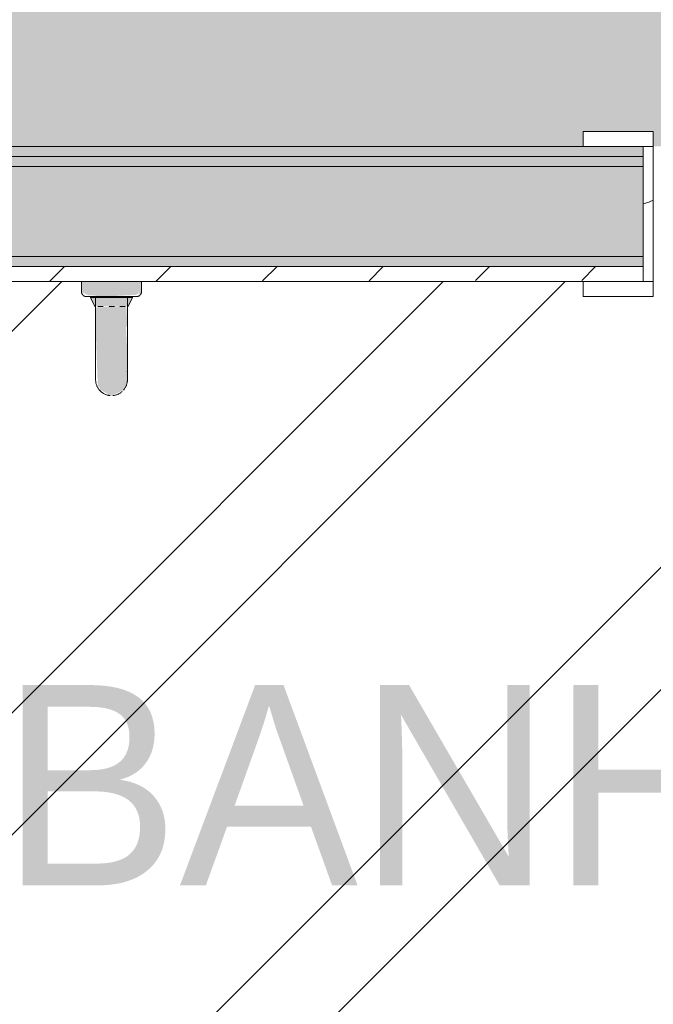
# Model space of a CAD drawing. Header units: millimetres. Extents: x -18260 to 188148, y -14086 to 2351883.
# Tile 122 of 256: x 186 to 818, y -2628 to -1644. Entities that reach past the tile are written whole.
import ezdxf

# ---------------------------------------------------------------- set-up
doc = ezdxf.new("R2010")
doc.units = ezdxf.units.MM
for name, color, linetype, lineweight in [('A-DOOR', 31, 'Continuous', 9), ('A-FLOR', 192, 'Continuous', 18), ('A-FLOR-PATT', 8, 'Continuous', 18), ('A-WALL', 113, 'Continuous', 18), ('A-WALL-PATT', 111, 'Continuous', 25), ('L-HRDS-IDEN', 13, 'Continuous', 18), ('P-SANR-FIXT', 6, 'Continuous', 9)]:
    doc.layers.add(name, color=color, linetype=linetype, lineweight=lineweight)
doc.styles.add('Century Gothic_1', font='GOTHIC.TTF', dxfattribs={"height": 200})

# ---------------------------------------------------------------- blocks, each defined once
blk = doc.blocks.new('HRT-ESQ_PORTA-1FL_PCD1 - 92x210cm_100x215cm-1FL-MAD-3_0cmFolha_Maçaneta 01 - PCD-3848749-PLANTA DE IMPERMEABILIZAÇÃO - TÉRREO')
at = {"layer": 'A-DOOR', "lineweight": 5}
h = blk.add_hatch(dxfattribs=at)
h.set_pattern_fill('FP_22', color=256, style=0, pattern_type=2)
h.set_pattern_definition([(36.87, (1101.78, -2254.84), (-1249.4985, -833.0022), [208.25, -1874.25]), (26.565, (851.88, -2129.9), (416.501, 416.5), [465.66, -465.66]), (18.435, (851.88, -1921.64), (832.9995, 416.501), [263.42, -1053.67])])
h.paths.add_polyline_path([(-460, 67.5), (-460, -67.5), (-450, -67.5), (-450, 67.5)])
h.paths.add_polyline_path([(450, 67.5), (450, -67.5), (460, -67.5), (460, 67.5)])
at = {"layer": 'A-DOOR', "color": 250, "lineweight": 5}
for p, q in [((450, 67.5), (450, 82.5)), ((450, 82.5), (520, 82.5)), ((520, 82.5), (520, 67.5)), ((520, 67.5), (450, 67.5)), ((450, -67.5), (450, 67.5)), ((450, 67.5), (460, 67.5)), ((460, 67.5), (460, -67.5)), ((450, -82.5), (450, -67.5)), ((450, -67.5), (520, -67.5)), ((460, -67.5), (450, -67.5)), ((520, -67.5), (520, -82.5)), ((520, -82.5), (450, -82.5))]:
    blk.add_line(p, q, dxfattribs=at)
blk = doc.blocks.new('Blks_Banh_Lavatório de Canto com Barras - Único-3074266-PLANTA DE IMPERMEABILIZAÇÃO - TÉRREO')
at = {"layer": 'P-SANR-FIXT', "lineweight": 5}
for color, points in [(41, [(294.96, -309.1), (296.98, -311.13), (304.06, -304.06), (261.63, -261.63), (254.56, -268.7), (294.42, -308.56)]), (39, [(267.25, -302.6), (268.46, -303.03), (277.42, -312.12), (286.27, -308.9), (256.79, -279.41), (254.29, -289.54), (255.55, -290.04), (266.13, -301.49)]), (41, [(239.82, -303.45), (251.02, -314.66), (265.17, -300.52), (253.28, -289.99)]), (41, [(202.32, -363.37), (251.02, -314.66), (239.82, -303.45), (199.75, -346.52), (199.69, -348.91), (198.39, -351.31), (201.36, -361.33)]), (41, [(262.23, -325.87), (276.12, -310.52), (265.17, -300.52), (251.02, -314.66), (262.07, -325.71)]), (41, [(202.32, -363.37), (213.92, -367.81), (216.27, -366.64), (219.83, -366.32), (223.53, -363.79), (224.04, -363.73), (242.98, -345.09), (261.25, -324.89), (251.02, -314.66), (203.03, -362.65)]), (41, [(229.84, -357.48), (230.93, -357.12), (230.3, -356.98)])]:
    blk.add_hatch(color=color, dxfattribs=at).paths.add_polyline_path(points)
h = blk.add_hatch(color=41, dxfattribs=at)
h.paths.add_polyline_path([(256.58, -270.73), (254.56, -268.7), (254.84, -271.69), (255.19, -271.5)])
h.paths.add_polyline_path([(272.23, -292.8), (290.42, -309.26), (292.99, -309.98), (293.92, -310.77), (294.42, -308.56), (256.58, -270.73), (255.2, -272.11), (256.43, -275.27), (256.38, -275.94), (259.43, -278.7), (263.09, -283.55), (271.06, -291.62)])
h.paths.add_polyline_path([(293.27, -312.15), (296.98, -311.13), (294.96, -309.1), (294, -310.84)])
at = {"layer": 'P-SANR-FIXT', "color": 133, "lineweight": 5}
for p, q in [((261.63, -261.63), (254.56, -268.7)), ((261.03, -282.24), (239.82, -303.45)), ((256.79, -279.41), (253.39, -288.75)), ((257.49, -278.71), (256.79, -279.41)), ((257.49, -278.71), (256.79, -279.41)), ((256.79, -279.41), (286.27, -308.9)), ((260.31, -281.52), (257.49, -278.71)), ((257.49, -278.71), (286.98, -308.19)), ((260.31, -281.52), (257.49, -278.71)), ((257.49, -278.71), (260.31, -281.52)), ((261.03, -282.24), (267.64, -288.86)), ((253.39, -288.75), (253.62, -288.97)), ((255.43, -290.78), (259.23, -294.58)), ((262.23, -325.87), (283.44, -304.66)), ((263.5, -298.86), (267.38, -302.73)), ((276.83, -298.04), (283.44, -304.66)), ((296.98, -311.13), (304.06, -304.06)), ((271.1, -306.46), (274.91, -310.26)), ((276.94, -312.29), (286.27, -308.9)), ((286.98, -308.19), (284.16, -305.38)), ((286.98, -308.19), (284.16, -305.38)), ((284.16, -305.38), (286.98, -308.19)), ((286.27, -308.9), (286.98, -308.19)), ((286.27, -308.9), (286.98, -308.19))]:
    blk.add_line(p, q, dxfattribs=at)
at = {"layer": 'P-SANR-FIXT', "color": 133, "lineweight": 5, "flags": 128}
for points in [[(254.56, -275.77), (254.42, -275.63), (254.29, -275.48), (254.16, -275.32), (254.04, -275.16), (253.93, -275), (253.82, -274.83), (253.72, -274.66), (253.63, -274.48), (253.54, -274.3), (253.46, -274.12), (253.39, -273.93), (253.33, -273.74), (253.27, -273.55), (253.22, -273.35), (253.18, -273.16), (253.15, -272.96), (253.12, -272.76), (253.1, -272.56), (253.1, -272.36), (253.09, -272.16), (253.1, -271.96), (253.12, -271.76), (253.14, -271.57), (253.17, -271.37), (253.21, -271.17), (253.26, -270.98), (253.31, -270.78), (253.37, -270.59), (253.44, -270.41), (253.52, -270.22), (253.6, -270.04), (253.69, -269.86), (253.79, -269.69), (253.9, -269.52), (254.01, -269.35), (254.13, -269.19), (254.25, -269.04), (254.38, -268.88), (254.52, -268.74), (254.56, -268.7)], [(254.56, -275.77), (254.42, -275.63), (254.29, -275.48), (254.16, -275.32), (254.04, -275.16), (253.93, -275), (253.82, -274.83), (253.72, -274.66), (253.63, -274.48), (253.54, -274.3), (253.46, -274.12), (253.39, -273.93), (253.33, -273.74), (253.27, -273.55), (253.22, -273.35), (253.18, -273.16), (253.15, -272.96), (253.12, -272.76), (253.1, -272.56), (253.1, -272.36), (253.09, -272.16), (253.1, -271.96), (253.12, -271.76), (253.14, -271.57), (253.17, -271.37), (253.21, -271.17), (253.26, -270.98), (253.31, -270.78), (253.37, -270.59), (253.44, -270.41), (253.52, -270.22), (253.6, -270.04), (253.69, -269.86), (253.79, -269.69), (253.9, -269.52), (254.01, -269.35)], [(260.72, -281.94), (260.2, -281.41), (259.69, -280.9), (259.2, -280.41), (258.73, -279.95), (258.29, -279.5), (257.87, -279.08), (257.46, -278.68), (257.09, -278.3), (256.74, -277.95), (256.41, -277.62), (256.11, -277.32), (255.83, -277.04), (255.58, -276.79), (255.36, -276.57), (255.16, -276.37), (254.99, -276.2), (254.85, -276.06), (254.74, -275.95), (254.65, -275.86), (254.59, -275.81), (254.56, -275.78), (254.56, -275.77)], [(254.56, -275.77), (254.57, -275.79), (254.61, -275.83), (254.69, -275.9), (254.78, -276), (254.91, -276.12), (255.07, -276.28), (255.25, -276.46), (255.46, -276.67), (255.69, -276.9), (255.95, -277.17), (256.24, -277.46), (256.56, -277.77), (256.9, -278.11), (257.26, -278.47), (257.65, -278.86), (258.06, -279.27), (258.49, -279.7), (258.95, -280.16), (259.42, -280.64), (259.92, -281.13), (260.44, -281.65), (260.97, -282.19), (261.53, -282.74), (262.1, -283.31), (262.68, -283.9), (263.29, -284.5), (263.9, -285.12), (264.53, -285.75), (265.18, -286.39), (265.83, -287.04), (266.49, -287.71), (267.17, -288.38), (267.85, -289.06), (268.54, -289.75), (269.23, -290.44), (269.93, -291.14), (270.63, -291.85), (271.34, -292.55), (272.05, -293.26), (272.75, -293.97), (273.46, -294.67), (274.16, -295.38), (274.86, -296.08), (275.56, -296.77), (276.25, -297.47), (276.94, -298.15), (277.62, -298.83), (278.28, -299.5), (278.94, -300.16), (279.59, -300.81), (280.23, -301.44), (280.85, -302.07), (281.46, -302.68), (282.06, -303.27), (282.64, -303.85), (283.2, -304.42), (283.75, -304.96), (284.28, -305.49), (284.78, -306), (285.27, -306.48), (285.74, -306.95), (286.18, -307.4), (286.61, -307.82), (287.01, -308.22), (287.38, -308.6), (287.74, -308.95), (288.06, -309.28), (288.37, -309.58), (288.64, -309.86), (288.89, -310.11), (289.12, -310.33), (289.31, -310.53), (289.48, -310.69), (289.62, -310.84), (289.74, -310.95), (289.82, -311.04), (289.88, -311.09), (289.91, -311.12), (289.91, -311.13)], [(260.72, -281.94), (260.2, -281.41), (259.69, -280.9), (259.2, -280.41), (258.73, -279.95), (258.29, -279.5), (257.87, -279.08), (257.46, -278.68), (257.09, -278.3), (256.74, -277.95), (256.41, -277.62), (256.11, -277.32), (255.83, -277.04), (255.58, -276.79), (255.36, -276.57), (255.16, -276.37), (254.99, -276.2), (254.85, -276.06), (254.74, -275.95), (254.65, -275.86), (254.59, -275.81), (254.56, -275.78), (254.56, -275.77)], [(254.56, -275.77), (254.57, -275.79), (254.61, -275.83), (254.69, -275.9), (254.78, -276), (254.91, -276.12), (255.07, -276.28), (255.25, -276.46), (255.46, -276.67), (255.69, -276.9), (255.95, -277.17), (256.24, -277.46), (256.56, -277.77), (256.9, -278.11), (257.26, -278.47), (257.65, -278.86), (258.06, -279.27), (258.49, -279.7), (258.95, -280.16), (259.42, -280.64), (259.92, -281.13), (260.44, -281.65), (260.97, -282.19)], [(239.82, -303.45), (238.32, -304.95), (236.82, -306.45), (235.33, -307.94), (233.84, -309.43), (232.37, -310.9), (230.9, -312.37), (229.45, -313.82), (228.02, -315.25), (226.6, -316.67), (225.21, -318.06), (223.84, -319.43), (222.5, -320.77), (221.18, -322.09), (219.9, -323.37), (218.64, -324.63), (217.42, -325.85), (216.24, -327.03), (215.09, -328.18), (213.98, -329.29), (212.91, -330.36), (211.89, -331.38), (210.91, -332.36), (209.98, -333.29), (209.1, -334.17), (208.26, -335.01), (207.48, -335.8), (206.74, -336.53), (206.06, -337.21), (205.44, -337.83), (204.86, -338.41), (204.35, -338.92), (203.89, -339.38), (203.49, -339.78), (203.15, -340.12), (202.86, -340.41), (202.64, -340.63), (202.47, -340.8), (202.36, -340.91), (202.32, -340.95), (202.32, -340.95)], [(202.32, -340.95), (202.35, -340.92), (202.44, -340.83), (202.58, -340.69), (202.79, -340.48), (203.06, -340.21), (203.39, -339.88), (203.78, -339.49), (204.22, -339.05), (204.72, -338.55), (205.28, -337.99), (205.89, -337.38), (206.55, -336.72), (207.27, -336), (208.04, -335.23), (208.87, -334.4), (209.74, -333.53), (210.66, -332.61), (211.62, -331.65), (212.63, -330.64), (213.69, -329.58), (214.79, -328.48), (215.92, -327.35), (217.1, -326.17), (218.31, -324.96), (219.55, -323.72), (220.83, -322.44), (222.14, -321.13), (223.48, -319.79), (224.84, -318.43), (226.23, -317.04), (227.64, -315.63), (229.06, -314.21), (230.51, -312.76), (231.97, -311.3), (233.44, -309.83), (234.92, -308.35), (236.42, -306.86), (237.91, -305.36), (239.41, -303.86)], [(289.91, -311.13), (289.9, -311.11), (289.86, -311.07), (289.79, -311), (289.69, -310.9), (289.56, -310.77), (289.41, -310.62), (289.23, -310.44), (289.02, -310.23), (288.78, -309.99), (288.52, -309.73), (288.23, -309.44), (287.92, -309.13), (287.58, -308.79), (287.21, -308.43), (286.83, -308.04), (286.42, -307.63), (285.98, -307.19), (285.53, -306.74), (285.05, -306.26), (284.55, -305.77), (284.04, -305.25), (283.5, -304.71)], [(289.91, -311.13), (289.9, -311.11), (289.86, -311.07), (289.79, -311), (289.69, -310.9), (289.56, -310.77), (289.41, -310.62), (289.23, -310.44), (289.02, -310.23), (288.78, -309.99), (288.52, -309.73), (288.23, -309.44), (287.92, -309.13), (287.58, -308.79), (287.21, -308.43), (286.83, -308.04), (286.42, -307.63), (285.98, -307.19), (285.53, -306.74), (285.05, -306.26), (284.55, -305.77), (284.04, -305.25), (283.5, -304.71)], [(283.75, -304.96), (284.28, -305.49), (284.78, -306), (285.27, -306.48), (285.74, -306.95), (286.18, -307.4), (286.61, -307.82), (287.01, -308.22), (287.38, -308.6), (287.74, -308.95), (288.06, -309.28), (288.37, -309.58), (288.64, -309.86), (288.89, -310.11), (289.12, -310.33), (289.31, -310.53), (289.48, -310.69), (289.62, -310.84), (289.74, -310.95), (289.82, -311.04), (289.88, -311.09), (289.91, -311.12), (289.91, -311.13)], [(296.98, -311.13), (296.84, -311.27), (296.69, -311.4), (296.54, -311.52), (296.38, -311.65), (296.21, -311.76), (296.04, -311.87), (295.87, -311.97), (295.69, -312.06), (295.51, -312.15), (295.33, -312.22), (295.14, -312.3), (294.95, -312.36), (294.76, -312.42), (294.57, -312.46), (294.37, -312.51), (294.17, -312.54), (293.98, -312.56), (293.78, -312.58), (293.58, -312.59), (293.38, -312.59), (293.18, -312.58), (292.98, -312.57), (292.78, -312.55), (292.58, -312.52), (292.38, -312.48), (292.19, -312.43), (292, -312.38), (291.81, -312.31), (291.62, -312.24), (291.44, -312.17), (291.25, -312.08), (291.08, -311.99), (290.9, -311.89), (290.73, -311.79), (290.57, -311.68), (290.41, -311.56), (290.25, -311.43), (290.1, -311.3), (289.95, -311.16), (289.91, -311.13)], [(296.38, -311.65), (296.21, -311.76), (296.04, -311.87), (295.87, -311.97), (295.69, -312.06), (295.51, -312.15), (295.33, -312.22), (295.14, -312.3), (294.95, -312.36), (294.76, -312.42), (294.57, -312.46), (294.37, -312.51), (294.17, -312.54), (293.98, -312.56), (293.78, -312.58), (293.58, -312.59), (293.38, -312.59), (293.18, -312.58), (292.98, -312.57), (292.78, -312.55), (292.58, -312.52), (292.38, -312.48), (292.19, -312.43), (292, -312.38), (291.81, -312.31), (291.62, -312.24), (291.44, -312.17), (291.25, -312.08), (291.08, -311.99), (290.9, -311.89), (290.73, -311.79), (290.57, -311.68), (290.41, -311.56), (290.25, -311.43), (290.1, -311.3), (289.95, -311.16), (289.91, -311.13)], [(224.73, -363.37), (224.76, -363.34), (224.85, -363.25), (225, -363.1), (225.21, -362.89), (225.48, -362.62), (225.81, -362.3), (226.19, -361.91), (226.63, -361.47), (227.13, -360.97), (227.69, -360.41), (228.3, -359.8), (228.97, -359.13), (229.69, -358.41), (230.46, -357.64), (231.28, -356.82), (232.15, -355.95), (233.07, -355.03), (234.04, -354.06), (235.05, -353.05), (236.1, -352), (237.2, -350.9), (238.34, -349.76), (239.51, -348.59), (240.72, -347.38), (241.97, -346.13), (243.25, -344.85), (244.56, -343.54), (245.89, -342.21), (247.26, -340.85), (248.64, -339.46), (250.05, -338.05), (251.48, -336.62), (252.92, -335.18), (254.38, -333.72), (255.86, -332.24), (257.34, -330.76), (258.83, -329.27), (260.33, -327.77), (261.83, -326.28), (262.23, -325.87)], [(262.23, -325.87), (260.73, -327.37), (259.23, -328.87), (257.74, -330.36), (256.26, -331.84), (254.78, -333.32), (253.32, -334.78), (251.87, -336.23), (250.43, -337.67), (249.02, -339.08), (247.63, -340.47), (246.26, -341.84), (244.91, -343.19), (243.6, -344.5), (242.31, -345.79), (241.06, -347.04), (239.84, -348.26), (238.65, -349.45), (237.5, -350.6), (236.4, -351.7), (235.33, -352.77), (234.31, -353.79), (233.33, -354.77), (232.4, -355.71), (231.51, -356.59), (230.68, -357.43), (229.89, -358.21), (229.16, -358.94), (228.48, -359.62), (227.85, -360.25), (227.28, -360.82), (226.76, -361.34), (226.3, -361.8), (225.9, -362.2), (225.56, -362.54), (225.28, -362.82), (225.05, -363.05), (224.89, -363.22), (224.78, -363.32), (224.73, -363.37), (224.73, -363.37)], [(201.46, -362.44), (201.05, -361.95), (200.67, -361.44), (200.31, -360.92), (199.97, -360.38), (199.65, -359.84), (199.36, -359.28), (199.09, -358.7), (198.84, -358.12), (198.61, -357.53), (198.41, -356.93), (198.23, -356.32), (198.07, -355.7), (197.94, -355.08), (197.84, -354.46), (197.76, -353.83), (197.71, -353.2), (197.68, -352.57), (197.67, -351.93), (197.7, -351.3), (197.74, -350.67), (197.82, -350.04), (197.91, -349.41), (198.04, -348.79), (198.18, -348.17), (198.36, -347.56), (198.55, -346.96), (198.77, -346.36), (199.02, -345.78), (199.28, -345.2), (199.57, -344.64), (199.88, -344.09), (200.22, -343.55), (200.57, -343.02), (200.95, -342.51), (201.35, -342.02), (201.76, -341.54), (202.19, -341.08), (202.32, -340.95)], [(224.73, -363.37), (224.27, -363.81), (223.8, -364.23), (223.31, -364.63), (222.8, -365.01), (222.28, -365.37), (221.75, -365.71), (221.2, -366.03), (220.64, -366.33), (220.06, -366.6), (219.48, -366.85), (218.89, -367.08), (218.29, -367.28), (217.68, -367.46), (217.07, -367.61), (216.44, -367.74), (215.82, -367.85), (215.19, -367.92), (214.56, -367.98)], [(212.66, -367.99), (212.03, -367.94), (211.4, -367.87), (210.77, -367.77), (210.15, -367.65), (209.53, -367.5), (208.92, -367.33), (208.32, -367.13), (207.72, -366.91), (207.14, -366.67), (206.56, -366.4), (206, -366.11), (205.45, -365.8), (204.91, -365.47), (204.38, -365.11), (203.87, -364.74), (203.38, -364.34)]]:
    blk.add_lwpolyline(points, dxfattribs=at)
blk = doc.blocks.new('BE-PMSa-MOD-ARQ-CONEXAODOFUTURO-EX-000-R_rvt-1-PLANTA DE IMPERMEABILIZAÇÃO - TÉRREO')
at = {"layer": 'A-FLOR-PATT', "lineweight": 5}
h = blk.add_hatch(dxfattribs=at)
h.set_pattern_fill('FP_104', color=133, style=0, pattern_type=2)
h.set_pattern_definition([(50, (0, 0), (182.1847, -15.9391), [19.05, -209.55]), (355, (0, 0), (-35.2424, 191.0566), [15.24, -167.64]), (100.451, (15.18, -1.33), (146.9425, 175.1167), [16.19, -178.09]), (46.184, (0, 50.8), (271.079, -42.0433), [28.575, -314.325]), (96.636, (22.6, 47.3), (237.4025, 247.4272), [24.285, -267.135]), (351.184, (0, 50.8), (237.4046, 247.425), [22.86, -251.46]), (21, (25.4, 38.1), (151.6149, -102.2655), [19.05, -209.55]), (326, (25.4, 38.1), (61.8024, 184.1877), [15.24, -167.64]), (71.451, (38.03, 29.58), (213.417, 81.9214), [16.19, -178.09]), (37.5, (0, 0), (3.08832, 84.55508), [8.382, -157.226, 8.382, -161.798, -168.275]), (37.5, (0, 0), (3.08832, 84.55508), [-335.788, 8.382, -159.893]), (7.5, (0, 0), (66.81944, 100.18075), [8.382, -88.646, 8.382, -153.416, -64.135]), (7.5, (0, 0), (66.81944, 100.18075), [-258.826, 8.382, -55.753]), (327.5, (-56.64, 0), (135.59049, -5.72891), [8.382, -55.118, 8.382, -189.738, -262.89]), (327.5, (-56.64, 0), (135.59049, -5.72891), [-261.62, 8.382, -254.508]), (317.5, (-82.04, 0), (148.1289, 25.42676), [8.382, -74.168, 8.382, -123.19, -186.69]), (317.5, (-82.04, 0), (148.1289, 25.42676), [-214.122, 8.382, -178.308])])
h.paths.add_polyline_path([(-4441.63, -8177.83), (-4441.63, -8167.83), (-4451.63, -8167.83), (-4451.63, -8177.83)])
h.paths.add_polyline_path([(8386.79, -8167.83), (20089.39, -8167.83), (20089.39, -5194.84), (19913.38, -5194.84), (19913.38, -4838.84), (20089.39, -4838.84), (20089.39, -2003.84), (19923.38, -2003.84), (19923.38, -1915.84), (15956.88, -1915.84), (15956.88, -2008.84), (15620.88, -2008.84), (15620.88, -1915.84), (12301.88, -1915.84), (12301.88, -2008.84), (11965.88, -2008.84), (11965.88, -1915.84), (9479.38, -1915.84), (9479.38, -1900.84), (8579.38, -1900.84), (8579.38, -2050.84), (11830.88, -2050.84), (11830.88, -2143.84), (12436.88, -2143.84), (12436.88, -2050.84), (15485.88, -2050.84), (15485.88, -2143.84), (16091.88, -2143.84), (16091.88, -2050.84), (19788.38, -2050.84), (19788.38, -2138.84), (19964.39, -2138.84), (19964.39, -4713.84), (19788.38, -4713.84), (19788.38, -5319.84), (19964.39, -5319.84), (19964.39, -8042.83), (8511.79, -8042.83), (8511.79, -4063.84), (8559.38, -4063.84), (8559.38, -3457.84), (8511.79, -3457.84), (8511.79, -2770.84), (8500.37, -2770.84), (8500.37, -2640.84), (8511.79, -2640.84), (8511.79, -2138.84), (8549.38, -2138.83), (8549.38, -1900.84), (8539.38, -1900.84), (8539.38, -1915.84), (8424.38, -1915.84), (8424.38, -2003.84), (8386.79, -2003.84), (8386.79, -3582.84), (8434.38, -3582.84), (8434.38, -3938.84), (8386.79, -3938.84), (8386.79, -8143.93)])
h.paths.add_polyline_path([(-4451.63, -8167.83), (-4451.63, -1915.84), (-4556.63, -1915.84), (-4556.63, -1900.84), (-4566.63, -1900.84), (-4566.63, -2740.84), (-4556.63, -2740.84), (-4556.63, -2751.84), (-4536.62, -2751.84), (-4536.62, -2640.84), (-4517.62, -2640.84), (-4517.62, -2770.84), (-4556.63, -2770.84), (-4556.63, -2780.84), (-4566.63, -2780.84), (-4566.63, -2820.84), (-4576.63, -2820.84), (-4576.63, -8042.83), (-16321.62, -8042.83), (-16321.62, -5319.84), (-16145.62, -5319.84), (-16145.62, -4713.84), (-16321.62, -4713.84), (-16321.62, -2138.84), (-16145.62, -2138.84), (-16145.62, -2050.84), (-12201.62, -2050.84), (-12201.62, -2138.84), (-11585.62, -2138.84), (-11585.62, -2050.84), (-8474.12, -2050.84), (-8474.12, -2138.84), (-7858.12, -2138.84), (-7858.12, -2050.84), (-4596.63, -2049.97), (-4596.63, -1900.84), (-5496.63, -1900.84), (-5496.63, -1915.84), (-7993.12, -1915.84), (-7993.12, -2003.84), (-8339.12, -2003.84), (-8339.12, -1915.84), (-11720.62, -1915.84), (-11720.62, -2003.84), (-12066.62, -2003.84), (-12066.62, -1915.84), (-16280.62, -1915.84), (-16280.62, -2003.84), (-16446.62, -2003.84), (-16446.62, -4838.84), (-16270.62, -4838.84), (-16270.62, -5194.84), (-16446.62, -5194.84), (-16446.62, -8167.83), (-4589.55, -8167.83)])
h.paths.add_polyline_path([(-6183.61, -327.12), (-6183.61, -327.12), (-6151.43, -327.12)])
h.paths.add_polyline_path([(-6183.61, -1157.12), (-6183.61, -1157.12), (-6174.67, -1157.12)])
h.paths.add_polyline_path([(10006.39, -1770.84), (10006.39, -14.62), (9529.38, -14.62), (9529.38, -29.62), (9479.38, -29.62), (9479.38, -14.62), (8539.38, -14.62), (8539.38, -29.62), (8489.38, -28.8), (8489.38, -14.62), (-2271.11, -14.62), (-2271.11, -29.61), (-2321.11, -29.61), (-2321.11, -14.62), (-3061.11, -14.62), (-3061.11, -29.61), (-3111.11, -29.61), (-3111.11, -14.62), (-3280.62, -14.62), (-3280.62, -29.61), (-3330.62, -29.61), (-3330.62, -14.62), (-4070.62, -14.62), (-4070.62, -29.61), (-4120.62, -29.61), (-4120.62, -14.62), (-4506.63, -14.62), (-4506.63, -29.61), (-4556.63, -29.61), (-4556.63, -14.62), (-5496.63, -14.62), (-5496.63, -29.61), (-5546.63, -29.61), (-5546.63, -14.62), (-6183.61, -14.62), (-6183.61, -1770.84), (-5546.63, -1770.84), (-5546.63, -1755.84), (-5496.63, -1755.84), (-5496.63, -1770.84), (-4556.63, -1770.84), (-4556.63, -1755.84), (-4506.63, -1755.84), (-4506.63, -1770.84), (-4436.62, -1770.84), (-4436.62, -1682.84), (-4120.62, -1682.84), (-4120.62, -1770.84), (-1313.61, -1770.84), (-1313.61, -1755.84), (-1243.61, -1755.84), (-1243.61, -1770.84), (-403.61, -1770.84), (-403.61, -1755.84), (-333.61, -1755.84), (-333.61, -1770.84), (748.38, -1770.84), (748.38, -1755.84), (818.38, -1755.84), (818.38, -1770.84), (1678.38, -1770.84), (1678.38, -1620.84), (-3970.62, -1620.84), (-3970.62, -1532.84), (-4586.62, -1532.84), (-4586.62, -1620.84), (-6033.61, -1620.84), (-6033.61, -164.62), (9856.39, -164.62), (9856.39, -1620.84), (8559.38, -1620.84), (8559.38, -1532.84), (7943.38, -1532.84), (7943.38, -1620.84), (2294.38, -1620.97), (2294.38, -1770.84), (3154.38, -1770.84), (3154.38, -1755.84), (3224.38, -1755.84), (3224.38, -1770.84), (4236.39, -1770.84), (4236.39, -1755.84), (4306.39, -1755.84), (4306.39, -1770.84), (5146.39, -1770.84), (5146.39, -1755.84), (5216.39, -1755.84), (5216.39, -1770.84), (8093.38, -1770.84), (8093.38, -1682.84), (8409.38, -1682.84), (8409.38, -1770.84), (8489.38, -1770.84), (8489.38, -1755.84), (8539.38, -1755.84), (8539.38, -1770.84), (9479.38, -1770.84), (9479.38, -1755.84), (9529.38, -1755.84), (9529.38, -1770.84), (9857.39, -1770.84)])
h.paths.add_polyline_path([(2264.38, -1770.84), (2264.38, -1527.84), (1708.38, -1527.84), (1708.38, -1770.84), (1718.38, -1770.84), (1718.38, -1755.84), (1788.38, -1755.84), (1788.38, -1770.84), (1833.38, -1770.84), (1833.38, -1677.84), (2139.38, -1677.84), (2139.38, -1770.84), (2184.38, -1770.84), (2184.38, -1755.84), (2254.38, -1755.84), (2254.38, -1770.84)])
h.paths.add_polyline_path([(19881.8, -1755.84), (19923.38, -1755.84), (19923.38, -1667.84), (20089.39, -1667.84), (20089.39, 1166.16), (19913.38, 1166.16), (19913.38, 1522.16), (20089.39, 1522.16), (20089.39, 4296.16), (19913.38, 4296.16), (19913.38, 4461.66), (15971.88, 4461.66), (15971.88, 4296.16), (15605.88, 4296.16), (15605.88, 4461.66), (12316.88, 4461.66), (12316.88, 4296.16), (11950.88, 4296.16), (11950.88, 4461.66), (8424.38, 4461.66), (8424.38, 140.38), (8489.38, 140.38), (8489.38, 130.38), (8539.38, 130.38), (8539.38, 115.38), (8549.38, 115.38), (8549.38, 955.38), (8539.38, 955.38), (8539.38, 966.38), (8519.37, 966.38), (8519.37, 855.38), (8500.37, 855.38), (8500.37, 985.38), (8539.38, 985.38), (8539.38, 995.38), (8549.38, 995.38), (8549.38, 4336.66), (11825.88, 4336.66), (11825.88, 4171.16), (12441.88, 4171.16), (12441.88, 4336.66), (15480.88, 4336.66), (15480.88, 4171.16), (16096.88, 4171.16), (16096.88, 4336.66), (19788.38, 4336.66), (19788.38, 4171.16), (19964.39, 4171.16), (19964.39, 1647.16), (19788.38, 1647.16), (19788.38, 1041.16), (19964.39, 1041.16), (19964.39, -1532.84), (19788.38, -1532.84), (19788.38, -1620.84), (16091.88, -1620.84), (16091.88, -1527.84), (15485.88, -1527.84), (15485.88, -1620.84), (12436.88, -1620.84), (12436.88, -1527.84), (11830.88, -1527.84), (11830.88, -1620.84), (10286.39, -1620.84), (10286.39, 265.38), (8579.38, 265.38), (8579.38, 115.38), (9479.38, 115.38), (9479.38, 130.38), (9509.38, 130.38), (9509.38, 140.38), (10161.39, 140.38), (10161.39, -1755.84), (11965.88, -1755.84), (11965.88, -1662.84), (12301.88, -1662.84), (12301.88, -1755.84), (15620.88, -1755.84), (15620.88, -1662.84), (15956.88, -1662.84), (15956.88, -1755.84), (19788.38, -1755.84)])
h.paths.add_polyline_path([(-6463.61, -1755.84), (-6338.61, -1755.84), (-6338.61, 140.39), (-5546.63, 140.39), (-5546.63, 130.39), (-5496.63, 130.39), (-5496.63, 115.39), (-4596.63, 115.39), (-4596.63, 265.39), (-6463.61, 265.39), (-6463.61, -1620.84), (-7858.12, -1620.84), (-7858.12, -1532.84), (-8474.12, -1532.84), (-8474.12, -1620.84), (-11585.62, -1620.84), (-11585.62, -1532.84), (-12201.62, -1532.84), (-12201.62, -1620.84), (-16145.62, -1620.84), (-16145.62, -1532.84), (-16321.62, -1532.84), (-16321.62, 1041.16), (-16145.62, 1041.16), (-16145.62, 1647.16), (-16321.62, 1647.16), (-16321.62, 4171.16), (-16145.62, 4171.16), (-16145.62, 4337.16), (-12201.62, 4336.66), (-12201.62, 4171.16), (-11585.62, 4171.16), (-11585.62, 4337.16), (-8474.12, 4337.16), (-8474.12, 4171.16), (-7858.12, 4171.16), (-7858.12, 4337.16), (-4576.63, 4337.16), (-4576.63, 1035.39), (-4566.63, 1035.39), (-4566.63, 995.39), (-4556.63, 995.39), (-4556.63, 985.39), (-4517.62, 985.39), (-4517.62, 855.39), (-4536.62, 855.39), (-4536.62, 966.39), (-4556.63, 966.39), (-4556.63, 955.39), (-4566.63, 955.39), (-4566.63, 115.39), (-4556.63, 115.39), (-4556.63, 130.39), (-4506.63, 130.39), (-4506.63, 140.39), (-4451.63, 140.39), (-4451.71, 4461.66), (-7983.12, 4461.66), (-7983.12, 4296.16), (-8349.12, 4296.16), (-8349.2, 4461.66), (-11710.62, 4461.66), (-11710.62, 4296.16), (-12076.62, 4296.16), (-12076.7, 4461.66), (-16280.62, 4461.66), (-16280.62, 4306.16), (-16446.62, 4306.16), (-16446.62, 1512.16), (-16280.62, 1512.16), (-16280.62, 1497.16), (-16270.62, 1497.16), (-16270.62, 1166.16), (-16446.62, 1166.16), (-16446.62, -1667.84), (-16280.62, -1667.84), (-16280.62, -1755.84), (-12066.62, -1755.84), (-12066.62, -1667.84), (-11720.62, -1667.84), (-11720.62, -1755.84), (-8339.12, -1755.84), (-8339.12, -1667.84), (-7993.12, -1667.84), (-7993.12, -1755.84), (-6948.23, -1755.84)])
h.paths.add_polyline_path([(7919.88, 115.38), (7919.88, 265.38), (6363.38, 265.38), (6363.38, 115.38), (7793.54, 115.38)])
h.paths.add_polyline_path([(7949.88, 115.38), (7963.38, 115.38), (7963.38, 130.38), (8078.38, 130.38), (8078.38, 296.39), (8254.38, 296.4), (8254.38, 1172.16), (8076.38, 1172.16), (8076.38, 1516.16), (8254.38, 1516.16), (8254.38, 4306.16), (8078.38, 4306.16), (8078.38, 4471.66), (7658.88, 4471.66), (7658.88, 4476.66), (7618.88, 4476.66), (7618.88, 4486.66), (2618.88, 4486.66), (2618.88, 4476.66), (2578.88, 4476.66), (2578.88, 4471.66), (2159.38, 4471.47), (2159.38, 4306.16), (1981.39, 4306.16), (1981.39, 3744.16), (1966.39, 3744.16), (1966.39, 2844.16), (2116.39, 2844.16), (2116.39, 4171.16), (2294.38, 4171.16), (2294.38, 4336.66), (7943.38, 4336.66), (7943.38, 4171.16), (8119.38, 4171.16), (8119.38, 1651.16), (7941.38, 1651.16), (7941.38, 1037.16), (8119.38, 1037.16), (8119.38, 431.39), (7949.88, 431.38), (7949.88, 130.38)])
h.paths.add_polyline_path([(6323.38, 115.38), (6333.38, 115.38), (6333.38, 265.38), (2116.39, 265.38), (2116.39, 1037.16), (2296.38, 1037.16), (2296.38, 1651.16), (2116.39, 1651.16), (2116.39, 2814.16), (1966.39, 2814.16), (1966.39, 2804.16), (1981.39, 2804.16), (1981.39, 1516.16), (2161.38, 1516.16), (2161.38, 1172.16), (1981.39, 1172.16), (1981.39, 130.38), (6323.38, 130.38)])
h.paths.add_polyline_path([(1686.39, 115.38), (1836.39, 115.38), (1836.39, 2754.16), (1821.39, 2754.16), (1821.39, 2804.16), (1836.39, 2804.16), (1836.39, 3744.16), (1821.39, 3744.16), (1821.39, 3794.16), (1836.39, 3794.16), (1836.39, 3907.16), (1774.89, 3907.16), (1774.89, 3919.66), (1049.89, 3919.66), (1049.89, 3954.66), (1769.89, 3954.66), (1769.89, 3961.66), (386.39, 3961.66), (386.39, 4486.66), (-333.61, 4486.66), (-333.61, 4407.16), (-318.61, 4407.16), (-318.61, 4357.16), (-333.61, 4357.16), (-333.61, 3617.16), (-318.61, 3617.16), (-318.61, 3567.16), (-333.61, 3567.16), (-333.61, 3238.9), (-183.61, 3238.9), (-183.61, 4337.16), (236.39, 4337.16), (236.39, 3811.66), (1686.39, 3811.66), (1686.39, 265.38), (444.39, 265.38), (444.39, 2287.16), (81.29, 2287.16), (81.29, 2137.16), (294.39, 2137.16), (294.39, 1698.27), (304.39, 1698.27), (304.39, 1648.27), (294.39, 1648.27), (295.54, 308.27), (304.39, 308.27), (304.39, 258.27), (294.39, 258.27), (294.39, 115.38), (1680.3, 115.38)])
h.paths.add_polyline_path([(-2015.23, 1971.14), (-1743.71, 1971.15), (-1743.71, 2121.14), (-1993.71, 2121.14), (-1993.71, 1971.15), (-2018.71, 1971.15), (-2018.71, 2121.14), (-2422.62, 2121.14), (-2422.62, 2245.56), (-3006.11, 2245.56), (-3006.11, 3007.16), (-2018.71, 3007.16), (-2018.71, 3238.9), (-3156.11, 3238.9), (-3156.11, 1971.14), (-2784.62, 1971.14), (-2784.62, 2095.56), (-2572.62, 2095.56), (-2572.62, 1971.14), (-2015.71, 1971.14)])
h.paths.add_polyline_path([(-1993.71, 3007.16), (-1743.71, 3007.16), (-1743.71, 3238.9), (-1993.71, 3238.9), (-1993.71, 3094.95)])
h.paths.add_polyline_path([(1801.89, 3919.66), (1836.39, 3919.66), (1836.39, 3961.66), (1801.89, 3961.66), (1801.89, 3927.16)])
at = {"layer": 'A-WALL', "lineweight": 5}
h = blk.add_hatch(color=50, dxfattribs=at)
h.paths.add_polyline_path([(1733.66, -1780.84), (1843.38, -1780.84), (1843.38, -1770.84), (1728.38, -1770.84), (1728.38, -1780.84)])
h.paths.add_polyline_path([(808.38, -1780.84), (808.38, -1770.84), (-198.61, -1770.84), (-198.61, -1780.84), (717.49, -1780.84)])
h = blk.add_hatch(color=9, dxfattribs=at)
h.paths.add_polyline_path([(1833.38, -1790.84), (1843.38, -1790.84), (1842.27, -1780.84), (1728.38, -1780.84), (1728.38, -1790.84), (1788.38, -1790.84)])
h.paths.add_polyline_path([(127.82, -1790.84), (808.38, -1790.84), (808.38, -1780.84), (-198.61, -1780.84), (-198.61, -1790.84)])
h = blk.add_hatch(color=9, dxfattribs=at)
h.paths.add_polyline_path([(1763.18, -1890.84), (1838.38, -1890.84), (1838.38, -1880.84), (1728.38, -1880.84), (1728.38, -1890.84)])
h.paths.add_polyline_path([(127.82, -1890.84), (808.38, -1890.84), (808.38, -1880.84), (-153.61, -1880.84), (-153.61, -1890.84), (-19.6, -1890.84)])
at = {"layer": 'A-WALL-PATT', "lineweight": 5}
h = blk.add_hatch(color=57, dxfattribs=at)
h.paths.add_polyline_path([(1833.6, -1880.84), (1853.38, -1880.84), (1853.38, -1790.84), (1728.38, -1790.84), (1728.38, -1880.84)])
h.paths.add_polyline_path([(422.66, -1880.84), (808.38, -1880.84), (808.38, -1790.84), (-198.61, -1790.84), (-198.44, -1880.84), (275.24, -1880.84)])
h = blk.add_hatch(dxfattribs=at)
h.set_pattern_fill('FP_14', color=252, style=0, pattern_type=2)
h.set_pattern_definition([(45, (0, 0), (-53.033, 53.033), [])])
h.paths.add_polyline_path([(1828.38, -1905.84), (1838.38, -1904.69), (1837.7, -1890.84), (1728.38, -1890.84), (1728.38, -1905.84), (1788.38, -1905.84)])
h.paths.add_polyline_path([(-123.61, -1905.84), (808.38, -1904.69), (808.38, -1890.84), (-133.61, -1890.84), (-133.61, -1905.84)])
at = {"layer": 'A-WALL', "color": 130, "lineweight": 9}
for p, q in [((748.38, -1770.84), (-198.61, -1770.84)), ((-123.61, -1905.84), (748.38, -1905.84))]:
    blk.add_line(p, q, dxfattribs=at)
at = {"layer": 'A-WALL', "color": 90, "lineweight": 5}
for p, q in [((808.38, -1780.84), (-198.61, -1780.84)), ((808.38, -1790.84), (-198.61, -1790.84)), ((808.38, -1880.84), (-153.61, -1880.84)), ((808.38, -1890.84), (-133.61, -1890.84))]:
    blk.add_line(p, q, dxfattribs=at)
at = {"layer": 'A-DOOR', "color": 250, "lineweight": 5, "rotation": 180}
blk.add_blockref('HRT-ESQ_PORTA-1FL_PCD1 - 92x210cm_100x215cm-1FL-MAD-3_0cmFolha_Maçaneta 01 - PCD-3848749-PLANTA DE IMPERMEABILIZAÇÃO - TÉRREO', (1268.38, -1838.34), dxfattribs=at)
at = {"layer": 'P-SANR-FIXT', "color": 250, "lineweight": 5, "rotation": 45.00000000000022}
blk.add_blockref('Blks_Banh_Lavatório de Canto com Barras - Único-3074266-PLANTA DE IMPERMEABILIZAÇÃO - TÉRREO', (-122.64, -1905.84), dxfattribs=at)

msp = doc.modelspace()

# ---------------------------------------------------------------- hatches: boundary and pattern name
at = {"layer": 'A-FLOR'}
h = msp.add_hatch(dxfattribs=at)
h.set_pattern_fill('FP_1', color=1, style=0, pattern_type=2)
h.set_pattern_definition([(45, (0, 0), (-251.447, 251.447), []), (45, (0, 381), (-251.447, 251.447), [])])
h.paths.add_polyline_path([(169.969, -1914.844), (170.011, -1911.085), (171.824, -1911.49), (171.806, -1914.339), (171.133, -1914.524)])
h.paths.add_polyline_path([(-115.314, -2196.856), (-115.314, -2200.585), (-116.99, -2200.303), (-116.582, -2197.277)])
h.paths.add_polyline_path([(1233.454, -3729.695), (1876.385, -3729.695), (1876.385, -1998.842), (1828.383, -1998.842), (1828.383, -1905.841), (1788.383, -1905.841), (1788.383, -1920.841), (1718.383, -1920.841), (1718.383, -1905.841), (818.383, -1905.841), (817.408, -1920.841), (748.383, -1920.841), (748.383, -1905.841), (307.361, -1905.841), (307.361, -1915.841), (305.046, -1917.754), (304.143, -1917.822), (301.397, -1919.161), (300.955, -1919.666), (296.227, -1919.666), (290.938, -1920.309), (257.871, -1919.467), (256.912, -1919.161), (253.091, -1918.892), (251.543, -1917.905), (249.785, -1917.754), (249.264, -1919.189), (247.361, -1915.841), (247.361, -1905.841), (161.966, -1906.511), (161.966, -1910.841), (166.44, -1911.898), (169.969, -1914.844), (171.806, -1919.058), (171.952, -1921.367), (176.775, -1921.622), (173.245, -1952.233), (166.638, -1984.03), (156.087, -2015.587), (146.482, -2037.638), (138.496, -2052.122), (120.466, -2081.11), (97.415, -2109.111), (83.769, -2122.94), (47.301, -2153.066), (10.36, -2174.296), (-8.155, -2182.773), (-39.55, -2193.494), (-61.669, -2199.196), (-106.885, -2204.741), (-107.639, -2200.399), (-111.636, -2199.612), (-115.314, -2196.856), (-117.371, -2192.744), (-117.639, -2190.446), (-122.639, -2190.446), (-123.615, -3435.841), (141.385, -3435.841), (141.385, -3729.695), (1159.745, -3729.695)])
h.paths.add_polyline_path([(1159.745, -3720.199), (1053.725, -3719.541), (1048.242, -3717.27), (1046.172, -3712.79), (1045.314, -3710.199), (1045.992, -3585.195), (1048.894, -3579.848), (1050.309, -3577.557), (1051.041, -3576.325), (1052.838, -3574.528), (1056.628, -3572.146), (1059.811, -3571.505), (1060.854, -3570.667), (1076.419, -3570.166), (1056.429, -3516.439), (1044.867, -3472.734), (1036.117, -3423.105), (1032.15, -3371.336), (1032.34, -3327.704), (1038.53, -3268.616), (1043.998, -3238.797), (1056.067, -3192.607), (1071.72, -3157.063), (1082.207, -3140.692), (1089.946, -3130.542), (1108.159, -3111.913), (1123.433, -3099.67), (1141.942, -3087.986), (1162.297, -3078.174), (1185.557, -3070.821), (1210.701, -3066.609), (1228.885, -3065.458), (1251.755, -3066.906), (1280.353, -3073.202), (1301.577, -3080.95), (1322.832, -3091.947), (1340.351, -3103.81), (1361.069, -3123.05), (1375.564, -3140.692), (1386.05, -3157.063), (1391.639, -3167.775), (1403.147, -3197.402), (1414.52, -3241.964), (1422.472, -3292.031), (1425.308, -3326.766), (1425.553, -3377.37), (1420.446, -3430.669), (1412.576, -3474.203), (1396.37, -3531.261), (1386.527, -3557.896), (1382.328, -3570.166), (1396.384, -3570.848), (1400.208, -3572.773), (1401.416, -3573.826), (1408.281, -3581.403), (1410.524, -3585.024), (1410.875, -3589.362), (1411.209, -3590.168), (1410.35, -3712.79), (1408.278, -3717.271), (1406.203, -3718.86), (1401.206, -3720.199), (1233.454, -3720.199)])
h.paths.add_polyline_path([(1079.154, -3570.166), (1068.285, -3546.301), (1077.105, -3568.242), (1077.973, -3570.166)])
h.paths.add_polyline_path([(1379.405, -3570.166), (1379.808, -3570.166), (1389.298, -3546.788), (1384.293, -3557.896), (1379.047, -3570.166)])
h.paths.add_polyline_path([(1395.688, -3528.74), (1403.984, -3502.16), (1398.625, -3518.392), (1395.841, -3528.202)])
h.paths.add_polyline_path([(1058.806, -3519.435), (1043.75, -3460.937), (1048.517, -3481.945), (1058.425, -3518.354)])
h.paths.add_polyline_path([(1412.576, -3469.246), (1421.593, -3410.12), (1419.279, -3424.64), (1413.825, -3460.937)])
h.paths.add_polyline_path([(1423.085, -3392.693), (1424.412, -3365.365), (1423.42, -3377.271), (1423.197, -3387.538)])
h.paths.add_polyline_path([(1033.351, -3351.477), (1035.314, -3307.539), (1033.351, -3342.271)])
h.paths.add_polyline_path([(1424.429, -3330.863), (1418.753, -3274.323), (1419.524, -3284.621), (1424.418, -3330.754)])
h.paths.add_polyline_path([(1039.882, -3269.245), (1048.299, -3226.482), (1043.047, -3250.765), (1041.186, -3261.628)])
h.paths.add_polyline_path([(1415.3, -3254.134), (1409.721, -3227.452), (1413.536, -3246.702), (1414.502, -3250.771)])
h.paths.add_polyline_path([(-112.639, -2335.841), (-122.639, -2335.841), (-122.639, -2275.841), (-112.639, -2275.841), (-110.735, -2278.159), (-110.688, -2278.706), (-109.319, -2281.805), (-109.024, -2283.559), (-108.81, -2286.984), (-108.17, -2292.374), (-108.813, -2324.707), (-109.319, -2326.291), (-109.587, -2330.112), (-110.622, -2332.208), (-110.726, -2333.417), (-109.442, -2334.024)])
h.paths.add_polyline_path([(-106.642, -2326.689), (-106.642, -2284.993), (-93.305, -2289.991), (-21.465, -2291.14), (-18.889, -2292.081), (-16.944, -2293.73), (-15.01, -2293.757), (-9.768, -2303.049), (-8.756, -2305.841), (-13.426, -2317.058), (-16.944, -2318.552), (-19.597, -2320.27), (-23.287, -2321.01), (-23.864, -2321.46), (-50.832, -2321.663), (-98.103, -2322.708), (-102.372, -2324.698)])
h.paths.add_polyline_path([(-112.064, -2203.263), (-114.913, -2202.153), (-113.636, -2200.484), (-111.187, -2200.286), (-109.942, -2202.153), (-111.636, -2203.039)])
h.paths.add_polyline_path([(-119.257, -2198.491), (-120.106, -2195.324), (-118.933, -2193.525), (-116.582, -2194.92), (-118.933, -2198.32), (-119.208, -2198.465)])
h.paths.add_polyline_path([(-92.722, -2189.266), (-93.928, -2188.409), (-94.639, -2189.239), (-92.857, -2189.264)])
h.paths.add_polyline_path([(-93.176, -2184.96), (-92.439, -2184.294), (-93.275, -2184.023), (-93.869, -2183.189), (-100.296, -2181.654), (-100.539, -2181.435), (-102.639, -2175.841), (-103.113, -2176.338), (-99.169, -2183.3), (-93.229, -2184.946)])
h.paths.add_polyline_path([(-93.666, -2180.316), (-94.639, -2175.841), (-94.41, -2176.338), (-93.869, -2179.233)])
h.paths.add_polyline_path([(-107.254, -2179.042), (-107.254, -2175.841), (-107.639, -2175.841)])
h.paths.add_polyline_path([(-108.626, -2041.569), (-110.397, -2041.409), (-109.006, -2041.61)])
h.paths.add_polyline_path([(-113.148, -2044.037), (-112.297, -2042.364), (-114.502, -2043.859)])
h.paths.add_polyline_path([(-116.374, -2040.717), (-111.314, -2038.882), (-112.297, -2037.898), (-117.639, -2036.779), (-116.804, -2039.799), (-116.435, -2040.586)])
h.paths.add_polyline_path([(-27.179, -2029.585), (-32.853, -2016.84), (-31.593, -2022.46), (-28.88, -2027.369)])
h.paths.add_polyline_path([(-14.434, -2035.259), (-15.108, -2034.585), (-23.982, -2032.038), (-19.597, -2034.188), (-18.214, -2034.761)])
h.paths.add_polyline_path([(277.361, -2019.724), (268.175, -2015.339), (264.99, -2013.284), (264.99, -2011.051), (262.948, -2008.903), (261.823, -2001.512), (261.517, -1985.552), (261.551, -1960.327), (260.495, -1930.377), (256.513, -1921.838), (298.209, -1921.838), (293.211, -1931.797), (292.257, -2005.543), (291.662, -2007.154), (291.604, -2009.703), (283.122, -2018.187), (280.153, -2018.711)])
h.paths.add_polyline_path([(1.105, -2001.3), (-3.037, -1998.122), (-11.64, -1995.626), (-10.966, -1996.3), (-1.302, -2000.303)])
h.paths.add_polyline_path([(6.779, -2014.045), (6.281, -2010.266), (2.952, -2003.708), (2.821, -2005.443), (6.281, -2013.548)])
h.paths.add_polyline_path([(152.064, -1953.521), (155.539, -1931.959), (153.48, -1927.598), (147.325, -1926.114), (147.325, -1926.913), (153.48, -1928.549), (154.436, -1931.167), (154.745, -1940.463), (152.939, -1949.26)])
h.paths.add_polyline_path([(160.783, -1935.796), (159.924, -1934.591), (160.098, -1935.724), (160.736, -1935.792)])
h.paths.add_polyline_path([(151.833, -1934.851), (147.664, -1933.841), (147.855, -1934.43), (149.914, -1934.648)])
h.paths.add_polyline_path([(-122.456, -1917.841), (-119.951, -1911.079), (-119.066, -1911.216), (-121.926, -1916.806)])
h.paths.add_polyline_path([(-122.639, -1929.899), (-121.531, -1916.965), (-116.498, -1907.415), (-112.297, -1905.841), (-123.615, -1905.841), (-123.615, -1929.899)])
h.paths.add_polyline_path([(147.325, -1922.135), (150.534, -1921.227), (147.325, -1921.954)])
h.paths.add_polyline_path([(13.219, -1919.983), (15.557, -1915.331), (14.766, -1912.106), (13.09, -1919.854)])
h.paths.add_polyline_path([(173.673, -1918.538), (171.255, -1916.563), (173.673, -1913.566), (174.2, -1914.208), (174.635, -1916.699)])
h.paths.add_polyline_path([(-118.655, -1917.841), (-117.264, -1917.841), (-118.034, -1917.22), (-118.456, -1917.643)])
h.paths.add_polyline_path([(10.402, -1917.166), (11.319, -1911.676), (7.361, -1910.841), (7.73, -1912.106), (9.418, -1916.182)])
h.paths.add_polyline_path([(166.44, -1911.898), (164.882, -1909.272), (167.265, -1908.341), (169.84, -1909.547), (168.376, -1911.173)])
h.paths.add_polyline_path([(-112.241, -1911.427), (-110.639, -1911.216), (-111.348, -1910.534), (-112.046, -1911.233)])

# ---------------------------------------------------------------- block references
at = {"lineweight": 5}
msp.add_blockref('BE-PMSa-MOD-ARQ-CONEXAODOFUTURO-EX-000-R_rvt-1-PLANTA DE IMPERMEABILIZAÇÃO - TÉRREO', (0, 0), dxfattribs=at)

# ---------------------------------------------------------------- texts
at = {"layer": 'L-HRDS-IDEN', "lineweight": 9, "insert": (166.811, -2308.741), "char_height": 200, "width": 1843.88125, "attachment_point": 1, "style": 'Century Gothic_1'}
msp.add_mtext('BANH. PCD', dxfattribs=at)

doc.saveas('drawing.dxf')
